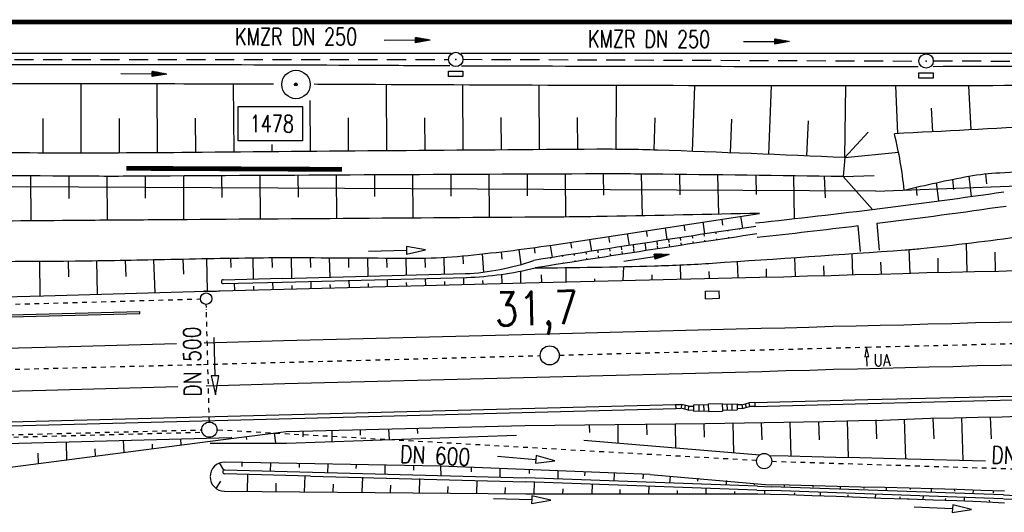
# Model space of a CAD drawing. Extents: x 0 to 1135, y 0 to 420.
# Tile 12 of 81: x 202 to 305, y 155 to 207. Entities that reach past the tile are written whole.
import ezdxf
from ezdxf.enums import TextEntityAlignment as Align

# ---------------------------------------------------------------- set-up
doc = ezdxf.new("R2010")
doc.units = 0
doc.header["$LTSCALE"] = 2
doc.header["$MEASUREMENT"] = 0
for name, pattern in [('ACAD_ISO03W100', [0.5, 0.25, -0.25]), ('ACAD_ISO10W100W', [0.5, 0.25, -0.25]), ('AUSGEZOGEN', [0]), ('GEMEINDE', [3.5, 2, -0.5, 0.5, -0.5]), ('GESTRICH-X2', [1.5, 1, -0.5]), ('STRICHLINIEX2', [0.5, 0.25, -0.25])]:
    doc.linetypes.add(name, pattern=pattern)
doc.layers.get('0').update_dxf_attribs({"color": 8, "linetype": 'AUSGEZOGEN'})
for name, color, linetype in [('Bahnachse', 7, 'CONTINUOUS'), ('BOESCHG', 8, 'AUSGEZOGEN'), ('Böschungen', 15, 'CONTINUOUS'), ('Durchlaesse', 15, 'CONTINUOUS'), ('FBRTOP', 8, 'AUSGEZOGEN'), ('GEMEINGRZ', 8, 'GEMEINDE'), ('Gleisachsen', 7, 'CONTINUOUS'), ('GRABEN', 8, 'AUSGEZOGEN'), ('GRENZL-BAB', 7, 'AUSGEZOGEN'), ('Kabelanlagen', 15, 'CONTINUOUS'), ('KANAL', 200, 'GESTRICH-X2'), ('MULDE', 8, 'AUSGEZOGEN'), ('PFEIL', 200, 'CONTINUOUS'), ('PFEILTOP', 8, 'AUSGEZOGEN'), ('PP', 8, 'AUSGEZOGEN'), ('Rinne', 200, 'CONTINUOUS'), ('SCHSYMBOL', 200, 'AUSGEZOGEN'), ('TEXTO', 200, 'CONTINUOUS'), ('Tiefenentwaesserung_und_Sammell', 15, 'CONTINUOUS')]:
    doc.layers.add(name, color=color, linetype=linetype)
doc.styles.add('ROMANS', font='romans.shx', dxfattribs={"width": 0.8})

# ---------------------------------------------------------------- blocks, each defined once
blk = doc.blocks.new('PKT')
at = {"color": 0}
blk.add_circle((0, 0), 0.15, dxfattribs=at)
blk.add_point((0, 0), dxfattribs=at)
blk = doc.blocks.new('PP')
at = {"color": 0}
blk.add_circle((0, -0.01), 1.49, dxfattribs=at)
blk.add_point((0, 0), dxfattribs=at)
blk = doc.blocks.new('GST')
at = {"color": 0}
blk.add_circle((0, 0), 0.75, dxfattribs=at)
blk.add_point((0, 0), dxfattribs=at)
blk = doc.blocks.new('17')
blk.add_lwpolyline([(-0.76, -1.22), (0.75, -1.22), (0.75, -1.8), (-0.76, -1.8)], close=True)
blk.add_blockref('GST', (0, 0))
blk = doc.blocks.new('PFEIL2')
at = {"color": 0}
for p, q in [((0.88, 0), (-2.4, -0.01)), ((0.88, -0.27), (0.88, 0.28)), ((0.88, 0.28), (2.43, 0.01)), ((0.91, 0.27), (0.88, 0.26)), ((0.97, 0.26), (0.88, 0.25)), ((1.02, 0.25), (0.88, 0.23)), ((1.07, 0.24), (0.88, 0.21)), ((1.13, 0.23), (0.88, 0.19)), ((1.18, 0.22), (0.88, 0.17)), ((1.24, 0.21), (0.88, 0.15)), ((1.29, 0.21), (0.88, 0.14)), ((1.34, 0.2), (0.88, 0.12)), ((1.4, 0.19), (0.88, 0.1)), ((1.45, 0.18), (0.88, 0.08)), ((1.51, 0.17), (0.88, 0.06)), ((1.56, 0.16), (0.88, 0.04)), ((1.61, 0.15), (0.88, 0.02)), ((1.67, 0.14), (0.88, 0.01)), ((1.72, 0.13), (0.88, -0.01)), ((1.78, 0.12), (0.88, -0.03)), ((1.83, 0.11), (0.88, -0.05)), ((1.88, 0.1), (0.88, -0.07)), ((1.94, 0.09), (0.88, -0.09)), ((2.05, 0.08), (0.88, -0.12)), ((1.99, 0.08), (0.88, -0.11)), ((2.1, 0.07), (0.88, -0.14)), ((2.15, 0.06), (0.88, -0.16)), ((2.21, 0.05), (0.88, -0.18)), ((2.26, 0.04), (0.88, -0.2)), ((2.32, 0.03), (0.88, -0.22)), ((2.37, 0.02), (0.88, -0.23)), ((2.42, 0.01), (0.88, -0.25)), ((2.43, 0.01), (0.88, -0.27))]:
    blk.add_line(p, q, dxfattribs=at)

msp = doc.modelspace()

# ---------------------------------------------------------------- hatches: boundary and pattern name
at = {"layer": 'Rinne'}
h = msp.add_hatch(dxfattribs=at)
h.set_pattern_fill('ANSI31', color=256, scale=10, angle=45, style=0)
h.set_pattern_definition([(96.712, (256.6102, 180.6248), (-1.24143, -0.146096), [])])
edge = h.paths.add_edge_path()
edge.add_arc((613, -2070.87), 2279.6, 98.41663, 99.00745)
edge.add_arc((613, -2070.87), 2280.4, 98.41663, 99.00745)

# ---------------------------------------------------------------- linework, layer by layer
at = {"layer": 'Bahnachse', "linetype": 'ACAD_ISO10W100W'}
for points in [[(258.63, 171.48), (290.82, 172.32), (356.6, 173.92)], [(221.38, 170.51), (256.63, 171.43)], [(158.66, 168.89), (221.38, 170.51)]]:
    msp.add_lwpolyline(points, dxfattribs=at)
at = {"layer": 'Bahnachse', "linetype": 'Continuous'}
msp.add_lwpolyline([(290.87, 170.32), (290.84, 171.32), (291.04, 171.32), (290.82, 172.32), (290.64, 171.31), (290.84, 171.32)], dxfattribs=at)
msp.add_circle((257.63, 171.45), 1, dxfattribs=at)
at = {"layer": 'BOESCHG'}
for p, q in [((208.54, 199.89), (208.54, 192.64)), ((216.5, 199.89), (216.54, 192.67)), ((224.48, 199.87), (224.54, 192.74)), ((240.49, 199.81), (240.54, 192.88)), ((248.49, 199.77), (248.54, 192.94)), ((256.5, 199.74), (256.54, 193)), ((264.58, 199.72), (264.54, 193.04)), ((272.79, 199.7), (272.54, 192.83)), ((280.83, 199.7), (280.53, 192.52)), ((288.53, 192.17), (288.63, 199.69)), ((294.09, 194.69), (293.87, 199.7)), ((301.47, 199.7), (301.72, 195.09)), ((232.5, 198.15), (232.54, 192.82)), ((297.59, 197.34), (297.72, 194.88)), ((204.55, 196.27), (204.54, 192.65)), ((212.53, 196.27), (212.54, 192.65)), ((220.51, 196.29), (220.54, 192.71)), ((236.51, 196.34), (236.54, 192.85)), ((244.52, 196.35), (244.54, 192.91)), ((252.52, 196.37), (252.54, 192.97)), ((260.52, 196.38), (260.54, 193.03)), ((268.65, 196.34), (268.54, 192.97)), ((276.67, 196.19), (276.54, 192.68)), ((284.69, 196.02), (284.53, 192.35)), ((288.53, 192.17), (290.99, 194.84)), ((228.54, 193.55), (228.54, 192.78)), ((288.53, 192.17), (294.16, 192.74)), ((203.26, 190.26), (203.3, 185.54)), ((207.26, 190.23), (207.28, 187.9)), ((211.26, 190.21), (211.3, 185.6)), ((215.27, 190.23), (215.28, 187.93)), ((219.27, 190.25), (219.3, 185.66)), ((223.27, 190.27), (223.28, 187.98)), ((227.27, 190.3), (227.3, 185.72)), ((231.27, 190.32), (231.28, 188.04)), ((235.27, 190.34), (235.3, 185.78)), ((239.27, 190.36), (239.28, 188.09)), ((243.27, 190.38), (243.3, 185.84)), ((247.27, 190.4), (247.28, 188.13)), ((251.27, 190.42), (251.3, 185.9)), ((255.27, 190.44), (255.28, 188.18)), ((259.26, 190.45), (259.3, 185.95)), ((263.22, 190.47), (263.26, 188.24)), ((267.21, 190.45), (267.3, 186.08)), ((271.21, 190.41), (271.25, 188.28)), ((275.21, 190.36), (275.3, 186.24)), ((279.21, 190.31), (279.25, 188.32)), ((283.15, 190.26), (283.23, 185.77)), ((286.38, 190.21), (286.48, 187.95)), ((288.37, 190.18), (291.6, 190.29)), ((288.37, 190.18), (291.43, 186.74)), ((299.81, 189.9), (299.93, 188.84)), ((301.52, 190.22), (301.76, 188.1)), ((303.25, 190.47), (303.37, 189.43)), ((296.02, 189.08), (296.09, 188.2)), ((298.1, 189.54), (298.35, 187.63)), ((275.77, 185.1), (275.68, 185.73)), ((277.85, 184.77), (277.65, 186.04)), ((269.94, 183.58), (269.74, 184.83)), ((271.82, 184.5), (271.72, 185.13)), ((273.89, 184.18), (273.7, 185.43)), ((262.03, 182.36), (261.84, 183.61)), ((263.91, 183.29), (263.81, 183.92)), ((265.98, 182.97), (265.79, 184.22)), ((267.86, 183.9), (267.77, 184.52)), ((257.69, 182.98), (257.89, 181.71)), ((259.96, 182.68), (259.86, 183.31))]:
    msp.add_line(p, q, dxfattribs=at)
for points in [[(370.37, 199.61, -0.005656), (365.44, 198.76, -0.024011), (364.26, 198.63, -0.000536), (348.73, 197.66, -0.001642), (343.66, 197.36, -0.000034), (341.42, 197.24, -0.000003), (316.52, 195.88, -0.000384), (309.34, 195.49, -0.000177), (293.73, 194.67)], [(288.37, 190.18, 0.001224), (268.22, 190.44, 0.003607), (261.39, 190.46, 0.000604), (214.99, 190.22, -0.003465), (206.9, 190.23, -0.000274), (185.95, 190.4, 0.000308), (167.36, 190.54, 0.000059), (134.69, 190.78, 0.000052), (97.86, 191.04, 0.001602), (77.73, 191.11, -0.002849), (66.41, 191.18, -0.005523), (58.94, 191.35, 0.002908), (44.76, 191.75, 0.001235), (25, 192.15, -0.002443)], [(294.76, 188.77, -0.015178), (301.52, 190.22, -0.032397), (304.75, 190.59, -0.007043), (313.23, 190.91, -0.00774), (320.95, 190.96, -0.026519), (323.65, 190.79, -0.011962), (329.6, 189.97)], [(256.1, 180.62, 0.004977), (268.59, 180.83, 0.010194), (274.69, 181.12, 0.000634), (294.85, 182.51, 0.007786), (296.49, 182.65, 0.01045), (307.14, 183.96, -0.009556), (318.79, 185.42, -0.00376), (323.35, 185.86, 0.001258), (337, 187.13, 0.009728), (342.45, 187.75, 0.004785), (353.5, 189.35)], [(279.59, 186.33, -0.000788), (263.65, 186.01, -0.002767), (259.11, 185.95, -0.000045), (215.6, 185.64, 0.000242), (207.5, 185.58, 0.000049), (179.5, 185.34, 0.000103), (166.07, 185.23, 0.00101), (157.51, 185.14, -0.000384), (134.96, 184.87, -0.002297), (106.57, 184.68, -0.010175), (100.16, 184.79, -0.006064), (99.23, 184.84, -0.000178), (67.45, 186.85, -0.001343), (63.09, 187.14, -0.0005), (51.41, 187.96)]]:
    msp.add_lwpolyline(points, format="xyb", dxfattribs=at)
for points in [[(288.53, 192.17), (288.37, 190.18)], [(257.88, 183.01), (279.59, 186.33)]]:
    msp.add_lwpolyline(points, dxfattribs=at)
at = {"layer": 'BOESCHG', "flags": 128}
msp.add_lwpolyline([(51.41, 187.96, 0.005439), (62.69, 185.85, 0.014312), (67.01, 185.22, 0.002504), (94.14, 182.18, 0.01176), (99.94, 181.7, 0.009196), (118.33, 180.94, 0.009376), (136.39, 180.87, 0.005904), (152.16, 181.29, -0.007694), (164.27, 181.57, -0.006784), (187.79, 181.43, 0.007901), (207.98, 181.35, 0.002334), (217.31, 181.51, -0.002102), (227.66, 181.69, -0.005265), (232.22, 181.7, 0.002017), (244.1, 181.65, 0.024571), (248.51, 181.87, 0.011493), (257.88, 183.01)], format="xyb", dxfattribs=at)
at = {"layer": 'BOESCHG'}
msp.add_arc((253.63, 184.63), 41.33, 5.7475, 14.0503, dxfattribs=at)
at = {"layer": 'Böschungen'}
for p, q in [((254.4, 182.53), (254.61, 180.98)), ((256, 182.74), (256.07, 182.15)), ((221.7, 181.59), (221.76, 178.17)), ((256.81, 179.08), (256.78, 179.9))]:
    msp.add_line(p, q, dxfattribs=at)
at = {"layer": 'Böschungen', "linetype": 'Continuous'}
for p, q in [((221.6, 178.18), (221.4, 178.18)), ((273.9, 164.32), (286.28, 164.51)), ((276.79, 164.36), (276.88, 161.26)), ((279.79, 164.38), (279.84, 162.62)), ((282.79, 164.46), (282.89, 160.92)), ((285.79, 164.54), (285.84, 162.59)), ((188.21, 158.07), (222.06, 162.47)), ((206.98, 162.37), (207.04, 160.52)), ((212.98, 162.54), (213.02, 161.29)), ((215.99, 162.15), (216.01, 161.68)), ((218.98, 162.71), (219, 162.07)), ((204.02, 161.21), (204.05, 160.13)), ((210.01, 161.68), (210.03, 160.9)), ((223.52, 159.44), (223.06, 160.18)), ((246.19, 159.83), (223.6, 160.27)), ((225.42, 159.82), (225.44, 160.23)), ((228.4, 159.32), (228.44, 160.17)), ((231.42, 159.7), (231.44, 160.12)), ((234.4, 159.16), (234.44, 160.06)), ((237.35, 160), (237.33, 159.6)), ((240.41, 159), (240.39, 159.94)), ((243.36, 159.89), (243.37, 159.43)), ((268.16, 158.96), (246.19, 159.83)), ((232.59, 158.81), (223.58, 159.05)), ((223.59, 159.45), (255.12, 158.61)), ((225.97, 157.21), (226.01, 158.99)), ((231.97, 157.16), (232.01, 158.83)), ((249.39, 159.71), (249.4, 159.24)), ((252.45, 158.68), (252.46, 159.58)), ((255.48, 159.46), (255.48, 159.08)), ((258.51, 158.49), (258.52, 159.34)), ((261.3, 159.23), (261.29, 158.84)), ((264.39, 158.28), (264.4, 159.11)), ((267.42, 158.99), (267.4, 158.52)), ((223.15, 158.29), (222.68, 157.52)), ((228.97, 157.18), (228.99, 158.05)), ((240.97, 157.11), (240.99, 157.86)), ((279.31, 157.35), (255.1, 158.21)), ((279.39, 157.75), (255.12, 158.61)), ((256, 158.19), (255.97, 156.96)), ((262.07, 156.96), (262.1, 157.96)), ((270.25, 158.78), (270.19, 158.07)), ((273.14, 158.59), (273.11, 158.28)), ((276.13, 158.33), (276.08, 157.86)), ((279.04, 158.04), (279.04, 157.88)), ((282.18, 157.89), (282.18, 157.65)), ((285.19, 157.82), (285.19, 157.66)), ((223.56, 157.23), (255.12, 156.96)), ((246.97, 157.01), (246.99, 157.71)), ((255.13, 156.96), (279.44, 156.95)), ((258.99, 157.48), (258.97, 156.89)), ((264.99, 157.41), (264.98, 156.96)), ((268, 157.75), (267.98, 156.95)), ((270.99, 157.3), (270.98, 156.95)), ((273.99, 157.54), (273.98, 156.95)), ((276.99, 157.19), (276.98, 156.95)), ((279.31, 157.35), (280.9, 157.29)), ((279.39, 157.75), (280.85, 157.69)), ((279.44, 156.95), (280.76, 156.93)), ((280.14, 157.32), (280.13, 156.94)), ((305.14, 156.83), (280.85, 157.69)), ((305.12, 156.43), (280.9, 157.29)), ((283.26, 156.87), (283.29, 157.04)), ((285.95, 157.11), (285.96, 156.75)), ((288.04, 157.74), (288.03, 157.44)), ((288.89, 156.64), (288.89, 156.85)), ((290.52, 157.67), (290.52, 157.52)), ((291.75, 156.91), (291.72, 156.52)), ((292.88, 157.63), (292.85, 157.27)), ((295.37, 157.56), (295.37, 157.41)), ((296.74, 156.73), (296.71, 156.36)), ((297.61, 157.1), (297.6, 157.51)), ((300, 157.46), (300.01, 157.23)), ((301.98, 156.94), (302.01, 157.36)), ((304.06, 157.3), (304.07, 157.07)), ((292.32, 156.49), (295.07, 156.43)), ((294.34, 156.44), (294.33, 156.63)), ((299.09, 156.29), (299.11, 156.46)), ((301.05, 156.2), (301.06, 156.57)), ((303.72, 156.09), (303.69, 156.28))]:
    msp.add_line(p, q, dxfattribs=at)
for points in [[(295.37, 180.07), (295.27, 182.54)], [(301.33, 180.22), (301.28, 183.19)], [(216.3, 178.02), (216.16, 181.48)], [(219.22, 181.55), (219.29, 179.95)], [(283.36, 179.74), (283.31, 181.71)], [(289.37, 179.91), (289.29, 182.12)], [(298.32, 180.14), (298.32, 181.65)], [(304.33, 180.3), (304.28, 182.25)], [(204.29, 177.71), (204.24, 181.32)], [(207.22, 181.34), (207.25, 179.69)], [(210.29, 177.86), (210.21, 181.38)], [(213.19, 181.43), (213.24, 179.73)], [(259.34, 179.15), (259.37, 180.65)], [(265.34, 179.3), (265.38, 180.75)], [(271.35, 179.45), (271.32, 180.93)], [(277.35, 179.6), (277.29, 181.3)], [(280.35, 179.67), (280.33, 180.51)], [(286.36, 179.81), (286.35, 180.84)], [(292.37, 179.99), (292.31, 181.23)], [(255.11, 179.04), (279.61, 179.65), (282.11, 179.69), (284.61, 179.78), (287.11, 179.82), (289.62, 179.91), (292.12, 179.95), (294.62, 180.03), (297.12, 180.12), (299.62, 180.16), (302.13, 180.25), (304.63, 180.29), (307.13, 180.38)], [(262.34, 179.22), (262.35, 179.48)], [(268.35, 179.37), (268.36, 179.88)], [(274.35, 179.52), (274.32, 180.24)], [(179.66, 177.07), (204.63, 177.7), (221.65, 178.18), (221.66, 178.19)], [(286.28, 164.51), (289.99, 164.64), (292.49, 164.68), (294.99, 164.77), (297.5, 164.86), (300, 164.9), (302.5, 164.99), (305, 165.02), (307.51, 165.11)], [(303.75, 165), (303.85, 162.7)], [(222.06, 162.47), (230.04, 163.47), (255.01, 164.11), (273.9, 164.32)], [(261.77, 164.19), (261.8, 163.36)], [(264.77, 164.22), (264.77, 162.28)], [(267.77, 164.24), (267.79, 163.14)], [(270.77, 164.27), (270.81, 161.77)], [(273.78, 164.29), (273.79, 162.89)], [(279.78, 164.4), (279.78, 164.39)], [(288.79, 164.62), (288.89, 160.77)], [(291.79, 164.7), (291.84, 162.7)], [(294.74, 164.78), (294.89, 160.62)], [(297.75, 164.85), (297.84, 162.7)], [(300.75, 164.93), (300.89, 160.48)], [(222.06, 162.27), (230.06, 162.27), (254.14, 163.08)], [(225.83, 162.93), (225.87, 162.63)], [(228.79, 163.3), (228.91, 162.3)], [(231.79, 163.48), (231.78, 162.93)], [(234.8, 163.56), (234.82, 162.45)], [(237.8, 163.63), (237.78, 163.08)], [(240.75, 163.71), (240.82, 162.66)], [(243.75, 163.78), (243.79, 163.28)], [(123.03, 160.24), (124.83, 160.27), (127.33, 160.36), (129.84, 160.39), (132.34, 160.48), (133.84, 160.49), (135.34, 160.56), (136.84, 160.57), (138.34, 160.63), (139.84, 160.65), (141.35, 160.71), (142.85, 160.72), (144.35, 160.79), (145.85, 160.8), (147.35, 160.86), (157.31, 161.12), (182.33, 161.75), (207.31, 162.38), (224.32, 162.86), (224.34, 162.87)], [(225.16, 162.29), (225.16, 162.24)], [(231.16, 162.34), (231.16, 162.29)], [(261.22, 162.58), (279.62, 161.03)], [(280.63, 160.97), (282.59, 160.93), (285.09, 160.86), (287.59, 160.8), (290.09, 160.74), (292.59, 160.68), (295.14, 160.62), (303.25, 160.42)], [(246.19, 159.83), (246.22, 158.83)], [(246.79, 159.84), (246.79, 159.82)], [(232.59, 158.81), (255.1, 158.21)], [(268.16, 158.96), (280.22, 157.94), (282.72, 157.88), (285.22, 157.81), (287.72, 157.75), (290.22, 157.69), (292.72, 157.63), (295.27, 157.57), (297.76, 157.5), (300.26, 157.44), (302.76, 157.33), (305.26, 157.27)], [(234.97, 157.16), (234.99, 157.96)], [(238.01, 158.68), (237.97, 157.13)], [(244.01, 158.54), (243.97, 157.04)], [(250.01, 158.34), (249.97, 156.99)], [(251.75, 156.45), (255.75, 156.34), (255.73, 155.94), (257.74, 156.28), (255.76, 156.74), (255.75, 156.34)], [(252.97, 156.96), (252.99, 157.61)], [(280.76, 156.93), (282.63, 156.88), (285.13, 156.77), (287.63, 156.71), (290.18, 156.6), (292.32, 156.49)], [(305.14, 156.83), (307.63, 156.72), (310.13, 156.65), (312.68, 156.59), (315.18, 156.48), (317.68, 156.42), (320.18, 156.36), (322.68, 156.25), (325.18, 156.18), (327.67, 156.12), (330.17, 156.01)], [(295.07, 156.43), (295.27, 156.42), (297.77, 156.31), (300.27, 156.25), (302.77, 156.14), (305.27, 156.02)], [(295.81, 155.6), (299.81, 155.41), (299.79, 155.01), (301.81, 155.32), (299.83, 155.81), (299.81, 155.41)], [(305.18, 156.43), (307.67, 156.32), (310.17, 156.25), (312.67, 156.19), (315.17, 156.08), (317.67, 156.02), (320.17, 155.96), (322.67, 155.85), (325.17, 155.78), (327.67, 155.72), (330.16, 155.61)]]:
    msp.add_lwpolyline(points, dxfattribs=at)
for centre, radius, start, end in [((222.14, 188.87), 10.7, 267.1113, 275.2566), ((223.57, 158.77), 1.5, 88.904, 180.8577), ((223.59, 159.25), 0.2, 88.4721, 179.2275), ((223.59, 159.25), 0.2, 179.2275, 268.4721), ((223.57, 158.73), 1.5, 180.8577, 269.5127), ((255.13, 158.36), 1.4, 269.5031, 269.9614)]:
    msp.add_arc(centre, radius, start, end, dxfattribs=at)
at = {"layer": 'Durchlaesse', "linetype": 'STRICHLINIEX2'}
for p, q in [((221.99, 164.47), (221.67, 176.79)), ((221.69, 176.21), (221.69, 176.26))]:
    msp.add_line(p, q, dxfattribs=at)
at = {"layer": 'Durchlaesse', "linetype": 'Continuous'}
msp.add_lwpolyline([(222.47, 173.31), (222.57, 169.31), (222.17, 169.3), (222.62, 167.31), (222.97, 169.32), (222.57, 169.31)], dxfattribs=at)
at = {"layer": 'FBRTOP', "const_width": 0.5}
msp.add_lwpolyline([(25, 206.37), (447.45, 206.37), (747.45, 206.37), (922.45, 206.37), (950, 206.37)], dxfattribs=at)
at = {"layer": 'FBRTOP'}
for points in [[(198.27, 203.12), (247.32, 203.12)], [(248.32, 203.12), (393.49, 203.12)]]:
    msp.add_lwpolyline(points, dxfattribs=at)
at = {"layer": 'GEMEINGRZ', "const_width": 0.5}
msp.add_lwpolyline([(235.89, 190.94), (213.31, 191.05)], dxfattribs=at)
at = {"layer": 'Gleisachsen', "linetype": 'Continuous'}
for points in [[(221.45, 172.78), (229.76, 173.01), (254.74, 173.65), (279.76, 174.29), (282.26, 174.33), (284.77, 174.41), (287.27, 174.5), (289.72, 174.54), (292.22, 174.63), (294.72, 174.67), (297.23, 174.76), (299.73, 174.8), (302.23, 174.89), (304.73, 174.93), (307.24, 175.01)], [(179.77, 171.69), (204.79, 172.32), (218.54, 172.7)], [(221.64, 168.28), (229.9, 168.51), (254.88, 169.15), (279.85, 169.78), (282.35, 169.87), (284.86, 169.91), (287.36, 170), (289.86, 170.04), (292.36, 170.13), (294.86, 170.17), (297.37, 170.25), (299.87, 170.29), (302.37, 170.38), (304.87, 170.42), (307.38, 170.51)], [(179.91, 167.18), (204.88, 167.82), (218.7, 168.2)]]:
    msp.add_lwpolyline(points, dxfattribs=at)
at = {"layer": 'GRABEN', "linetype": 'Continuous'}
for p, q in [((224.2, 181.64), (224.23, 180.66)), ((226.63, 179.46), (226.58, 181.67)), ((228.61, 180.65), (228.58, 181.7)), ((230.63, 179.56), (230.58, 181.7)), ((232.61, 180.65), (232.58, 181.69)), ((234.63, 179.65), (234.58, 181.68)), ((236.61, 180.66), (236.58, 181.67)), ((238.63, 179.75), (238.58, 181.66)), ((240.61, 180.66), (240.58, 181.65)), ((242.63, 179.84), (242.59, 181.65)), ((244.61, 180.66), (244.59, 181.65)), ((246.63, 179.94), (246.58, 181.72)), ((248.6, 181.03), (248.58, 181.87)), ((250.75, 180.18), (250.58, 182.08)), ((252.67, 181.55), (252.57, 182.31)), ((223.45, 179.38), (229.62, 179.54)), ((228.63, 179.51), (228.63, 179.51)), ((229.62, 179.52), (248.81, 180.02)), ((229.63, 179.12), (248.94, 179.62)), ((236.63, 179.7), (236.63, 179.7)), ((240.63, 179.8), (240.63, 179.81)), ((244.63, 179.89), (244.63, 179.91)), ((244.65, 178.77), (244.64, 179.49)), ((248.63, 179.99), (248.63, 180.01)), ((248.65, 178.87), (248.64, 179.59)), ((252.65, 178.98), (252.63, 179.95)), ((254.62, 179.03), (254.59, 180.29)), ((223.12, 178.21), (255.11, 179.04)), ((223.46, 178.98), (229.63, 179.14)), ((224.66, 178.26), (224.64, 179.02)), ((226.66, 178.3), (226.65, 178.69)), ((228.66, 178.35), (228.64, 179.11)), ((230.64, 179.15), (230.64, 179.16)), ((230.66, 178.4), (230.65, 178.79)), ((232.66, 178.45), (232.64, 179.21)), ((234.64, 179.25), (234.64, 179.25)), ((234.66, 178.49), (234.65, 178.89)), ((236.66, 178.56), (236.64, 179.3)), ((238.66, 178.61), (238.65, 178.99)), ((240.66, 178.67), (240.64, 179.4)), ((242.66, 178.72), (242.65, 179.09)), ((246.65, 178.82), (246.64, 179.2)), ((250.65, 178.93), (250.64, 179.3))]:
    msp.add_line(p, q, dxfattribs=at)
for points in [[(238.64, 182.36), (242.64, 182.46), (242.65, 182.06), (244.64, 182.5), (242.63, 182.86), (242.64, 182.46)], [(223.93, 179.08), (223.94, 179.08)]]:
    msp.add_lwpolyline(points, dxfattribs=at)
at = {"layer": 'GRABEN'}
for centre, radius, start, end in [((247.64, 205.15), 25.16, 272.6603, 289.3394), ((247.57, 215.58), 35.99, 272.1672, 283.7086)]:
    msp.add_arc(centre, radius, start, end, dxfattribs=at)
at = {"layer": 'GRABEN', "linetype": 'Continuous'}
for start, end in [(91.4866, 181.3665), (181.3665, 271.4866)]:
    msp.add_arc((223.45, 179.18), 0.2, start, end, dxfattribs=at)
at = {"layer": 'GRENZL-BAB'}
for q in [(201.34, 189.11), (313.39, 189.48)]:
    msp.add_line((291.78, 188.66), q, dxfattribs=at)
at = {"layer": 'Kabelanlagen', "linetype": 'Continuous'}
for p, q in [((273.93, 178.19), (275.38, 178.23)), ((273.95, 177.39), (273.93, 178.19)), ((273.95, 177.39), (275.4, 177.43)), ((275.4, 177.43), (275.38, 178.23)), ((135.87, 174.01), (214.7, 176.05)), ((135.88, 173.8), (214.7, 175.84)), ((214.7, 175.83), (214.7, 176.05)), ((290.95, 166.82), (369.89, 168.75)), ((290.96, 166.42), (369.9, 168.35)), ((136.15, 162.8), (270.82, 166.29)), ((270.82, 166.29), (271.43, 166.31)), ((270.82, 166.29), (270.83, 165.89)), ((271.43, 166.31), (271.38, 165.91)), ((272.18, 166.13), (271.43, 166.31)), ((271.83, 166.21), (271.73, 165.83)), ((272.18, 166.13), (272.14, 165.73)), ((272.18, 166.13), (272.68, 166.14)), ((272.68, 166.27), (274.24, 166.31)), ((272.68, 166.27), (272.7, 165.62)), ((273.24, 166.28), (273.26, 165.63)), ((273.74, 166.3), (273.76, 165.65)), ((274.24, 166.38), (275.69, 166.42)), ((274.24, 166.38), (274.26, 165.58)), ((275.69, 166.42), (275.71, 165.62)), ((275.69, 166.35), (277.25, 166.39)), ((276.19, 166.36), (276.2, 165.71)), ((276.69, 166.37), (276.7, 165.72)), ((277.25, 166.39), (277.26, 165.74)), ((277.75, 166.28), (277.25, 166.26)), ((277.75, 166.28), (278.5, 166.49)), ((277.75, 166.28), (277.82, 165.88)), ((277.82, 165.88), (278.56, 166.1)), ((278.1, 166.38), (278.21, 165.99)), ((279.1, 166.51), (278.5, 166.49)), ((278.5, 166.49), (278.56, 166.1)), ((279.11, 166.11), (278.56, 166.1)), ((279.1, 166.51), (290.95, 166.82)), ((279.1, 166.51), (279.11, 166.11)), ((279.11, 166.11), (290.96, 166.42)), ((136.16, 162.4), (270.83, 165.9)), ((270.83, 165.89), (271.38, 165.91)), ((272.14, 165.73), (271.38, 165.91)), ((272.14, 165.73), (272.69, 165.74)), ((272.7, 165.62), (274.26, 165.66)), ((274.26, 165.58), (275.71, 165.62)), ((275.7, 165.7), (277.26, 165.74)), ((277.82, 165.88), (277.26, 165.86))]:
    msp.add_line(p, q, dxfattribs=at)
at = {"layer": 'KANAL'}
for p, q in [((198.59, 202.45), (247.06, 202.46)), ((248.55, 202.47), (296.31, 202.29)), ((297.81, 202.3), (346.7, 202.25))]:
    msp.add_line(p, q, dxfattribs=at)
at = {"layer": 'MULDE'}
for p, q in [((290.16, 182.32), (289.93, 185.04)), ((292.16, 182.49), (291.91, 185.29))]:
    msp.add_line(p, q, dxfattribs=at)
for points in [[(247.18, 201.78, -0.000217), (239.38, 201.82, 0.001882), (198.59, 201.88, 0.000042), (198.5, 201.88, -0.009108)], [(296.22, 201.7, -0.000042), (291.87, 201.7, -0.001211), (248.4, 201.77, 0.001882)], [(346.61, 201.75, 0.000914), (330.81, 201.75, -0.000317), (297.8, 201.7, -0.001462)], [(228.71, 199.86, 0.001388), (198.61, 199.88, 0.009681), (178.32, 199.44, -0.009108), (156.75, 198.94, -0.006275), (125.52, 199.19, 0.005176), (87.66, 199.58, 0.001222), (35.21, 199.44, -0.000451), (25, 199.4, -0.000899)], [(391.93, 199.22, 0.001047), (388.15, 199.3, 0.000019), (370.37, 199.61, 0.001116), (370.07, 199.61, 0.001811), (361.28, 199.7, 0.00109), (346.68, 199.75, 0.000919), (330.81, 199.75, -0.000374), (291.87, 199.7, -0.001462), (239.4, 199.82, 0.000297), (232.95, 199.85, 0.009681)], [(288.53, 192.17, 0.003236), (268.93, 192.95, 0.009993), (262.58, 193.04, 0.000875), (219.92, 192.7, -0.002823), (206.7, 192.65, -0.000253), (178.45, 192.71, -0.000662), (167.65, 192.75, -0.002537), (126.97, 193.17, 0.003573), (98.09, 193.4, 0.00006), (81.96, 193.42, 0.000063), (66.37, 193.43, 0.000072), (58.34, 193.43, -0.000041), (44.18, 193.44, -0.001588), (25, 193.51, -0.00247)]]:
    msp.add_lwpolyline(points, format="xyb", dxfattribs=at)
for radius, start, end in [(734.03, 276.11684, 278.16268), (735.53, 277.10145, 278.16268), (735.53, 276.11684, 276.94555)]:
    msp.add_arc((200.98, 915.18), radius, start, end, dxfattribs=at)
at = {"layer": 'PP', "flags": 128}
msp.add_lwpolyline([(224.99, 193.93), (225, 197.53), (231.75, 197.52), (231.74, 193.92)], close=True, dxfattribs=at)
at = {"layer": 'Rinne'}
msp.add_lwpolyline([(279.22, 184.97, 0.002578), (255.97, 181.41)], format="xyb", dxfattribs=at)
msp.add_arc((613, -2070.87), 2279.6, 98.41663, 99.00745, dxfattribs=at)
at = {"layer": 'Tiefenentwaesserung_und_Sammell', "linetype": 'STRICHLINIEX2'}
for p, q in [((145.53, 161.44), (221.24, 163.41)), ((279.3, 160.43), (222.79, 163.63)), ((280.89, 160.36), (354.37, 158.06))]:
    msp.add_line(p, q, dxfattribs=at)
at = {"layer": 'Tiefenentwaesserung_und_Sammell', "linetype": 'ACAD_ISO03W100'}
for points in [[(145, 175.39), (154.67, 175.64), (179.69, 176.27), (204.67, 176.9), (221.06, 177.37)], [(145.52, 161.68), (155.03, 161.92), (180.01, 162.61), (205.03, 163.24), (221.19, 163.65)]]:
    msp.add_lwpolyline(points, dxfattribs=at)
at = {"layer": 'Tiefenentwaesserung_und_Sammell', "linetype": 'Continuous'}
msp.add_lwpolyline([(252.18, 160.88), (256.17, 160.55), (256.13, 160.15), (258.16, 160.39), (256.2, 160.95), (256.17, 160.55)], dxfattribs=at)
for centre, radius in [((221.66, 177.39), 0.6), ((221.99, 163.67), 0.8), ((280.09, 160.38), 0.8)]:
    msp.add_circle(centre, radius, dxfattribs=at)

# ---------------------------------------------------------------- block references
at = {"layer": 'PFEIL'}
for p, rotation in [((242.7, 204.47), 0.02916735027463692), ((280.31, 204.32), 359.798267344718)]:
    msp.add_blockref('PFEIL2', p, dxfattribs=dict(at, rotation=rotation))
at = {"layer": 'PFEILTOP'}
for p, rotation in [((215.12, 200.94), 359.1442432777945), ((267.75, 181.66), 8.337294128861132)]:
    msp.add_blockref('PFEIL2', p, dxfattribs=dict(at, rotation=rotation))
at = {"layer": 'PP', "rotation": 61.59649567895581}
for name in ['PP', 'PKT']:
    msp.add_blockref(name, (231.05, 199.84), dxfattribs=at)
at = {"layer": 'SCHSYMBOL', "rotation": 359.9999956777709}
for p in [(247.8, 202.46), (297.05, 202.29)]:
    msp.add_blockref('17', p, dxfattribs=at)

# ---------------------------------------------------------------- texts
at = {"layer": 'Bahnachse', "linetype": 'Continuous', "style": 'ROMANS', "width": 0.8334}
for s, height, rotation, oblique, p in [('31,7', 3.5, 1.3665, 360, (251.9, 174.54)), ('UA', 1.25, 1.3749, 0, (291.55, 170.31))]:
    msp.add_text(s, height=height, rotation=rotation, dxfattribs=dict(at, oblique=oblique)).set_placement(p)
at = {"layer": 'Durchlaesse', "linetype": 'Continuous', "style": 'ROMANS', "oblique": 360, "width": 0.8}
msp.add_text('DN 500', height=1.8, rotation=90.7086, dxfattribs=at).set_placement((221.15, 167.14))
at = {"layer": 'PP', "style": 'ROMANS', "width": 0.75}
msp.add_text('1478', height=1.8, rotation=359.9077, dxfattribs=at).set_placement((230.84, 194.82), align=Align.RIGHT)
at = {"layer": 'TEXTO', "style": 'ROMANS', "width": 0.75}
for rotation, p in [(0.0292, (231.08, 203.95)), (359.7983, (268.04, 203.7))]:
    msp.add_text('KMZR DN 250', height=1.8, rotation=rotation, dxfattribs=at).set_placement(p, align=Align.CENTER)
at = {"layer": 'Tiefenentwaesserung_und_Sammell', "linetype": 'Continuous', "style": 'ROMANS', "oblique": 0, "width": 0.8}
for rotation, p in [(357.3665, (241.93, 160.22)), (358.3665, (303.86, 160.14))]:
    msp.add_text('DN 600', height=1.8, rotation=rotation, dxfattribs=at).set_placement(p)

doc.saveas('drawing.dxf')
